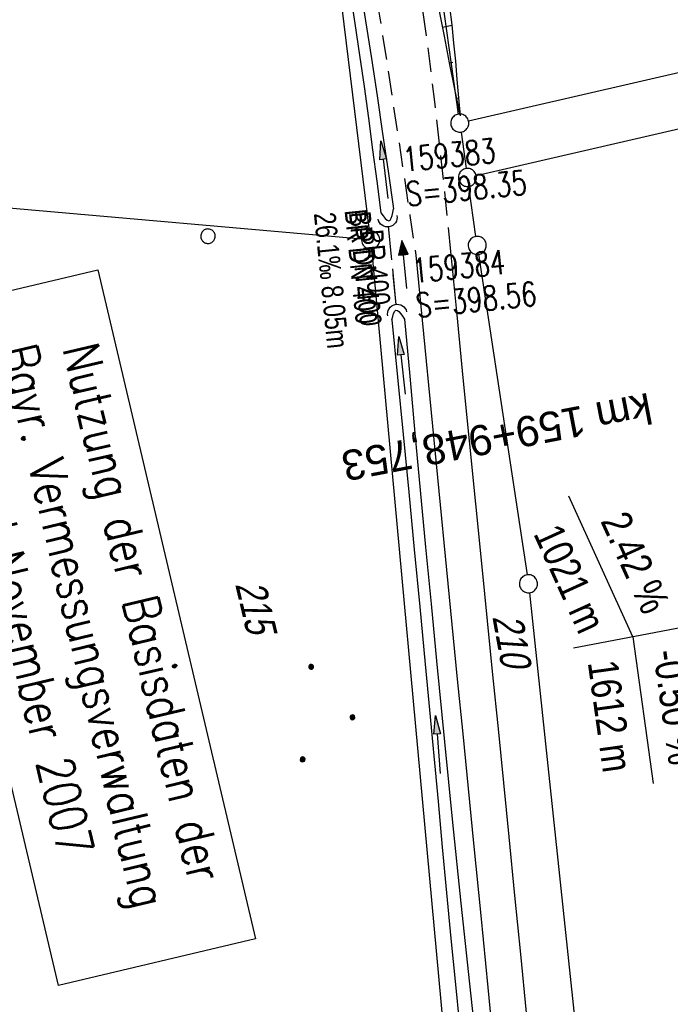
# Model space of a CAD drawing. Extents: x 510974 to 511465, y 465323 to 466289.
# Tile 7 of 43: x 511142 to 511196, y 465512 to 465593. Entities that reach past the tile are written whole.
import ezdxf
from ezdxf.enums import TextEntityAlignment as Align

# ---------------------------------------------------------------- set-up
doc = ezdxf.new("R2010")
doc.units = 0
doc.header["$LTSCALE"] = 10
doc.header["$MEASUREMENT"] = 0
for name, pattern in [('AUSGEZOGEN', [0]), ('LT00', [0]), ('LT11', [0.3, 0.2, -0.1]), ('LT12', [0.4, 0.3, -0.1]), ('STRICHLINIE2', [0.375, 0.25, -0.125])]:
    doc.linetypes.add(name, pattern=pattern)
doc.layers.get('0').update_dxf_attribs({"linetype": 'LT00'})
for name, color, linetype in [('--EK_FBR', 1, 'LT00'), ('--EK_Halt-Pfeil', 4, 'LT00'), ('--EK_Haltung', 7, 'STRICHLINIE2'), ('--EK_Haltung-Text', 140, 'LT00'), ('--EK_Schacht-Text', 5, 'LT00'), ('--EL_Halt-Pfeil', 4, 'LT00'), ('--EL_Haltung', 182, 'STRICHLINIE2'), ('--EL_Haltung-Text', 182, 'LT00'), ('-EL-93-1', 20, 'LT00'), ('-GRA-20W', 20, 'LT00'), ('DFK_FLUR_NR', 250, 'LT00'), ('DFK_GZPKT', 250, 'LT00'), ('DFK_KATASTER', 250, 'LT00'), ('DFK_NUTZUNG', 250, 'LT00'), ('DFK_STAND', 22, 'LT00'), ('DFK_VERMPKT', 252, 'LT00'), ('DL', 182, 'LT12'), ('DL_PFEIL', 201, 'LT00'), ('DL_TEXT', 182, 'LT00'), ('PFEIL', 140, 'AUSGEZOGEN'), ('V102_AFBR_BAB', 250, 'LT00'), ('V102_BOESCH', 250, 'LT00'), ('V102_BOSCHUNG', 250, 'LT00'), ('V102_FELDWEG', 250, 'LT11'), ('V102_GRABEN', 250, 'LT00'), ('V102_UK_DURCH', 182, 'LT00')]:
    doc.layers.add(name, color=color, linetype=linetype)
doc.styles.add('Arial', font='ARIAL.TTF')
doc.styles.add('Beschrift', font='ARIAL.TTF')
doc.styles.add('Haltungsbeschriftung', font='ARIAL.TTF', dxfattribs={"width": 0.75})
doc.styles.add('schachtbeschriftung', font='romans.shx', dxfattribs={"width": 0.75, "height": 2})
doc.styles.get("Standard").update_dxf_attribs({"font": 'ARIAL.TTF'})
doc.styles.add('Versorgungsltg', font='ARIAL.TTF', dxfattribs={"width": 0.8, "height": 2})

# ---------------------------------------------------------------- blocks, each defined once
blk = doc.blocks.new('SYMB7010')
at = {"color": 0, "linetype": 'ByBlock'}
for points in [[(-0.031408, 0.499213), (-0.093728, 0.49134), (-0.15457, 0.475719), (-0.212975, 0.452595), (-0.268021, 0.422333), (-0.31884, 0.385411), (-0.36463, 0.342411), (-0.40467, 0.29401), (-0.438329, 0.240973), (-0.465074, 0.184136), (-0.484486, 0.124395), (-0.496256, 0.062692), (-0.5002, 0)], [(-0.5002, 0), (-0.496256, -0.062692), (-0.484486, -0.124395), (-0.465075, -0.184136), (-0.438329, -0.240973), (-0.404671, -0.29401), (-0.36463, -0.342411), (-0.31884, -0.385411), (-0.268021, -0.422333), (-0.212975, -0.452595), (-0.154571, -0.475719), (-0.093728, -0.49134), (-0.031408, -0.499213), (0.031408, -0.499213)], [(0.5002, 0), (0.496256, 0.062692), (0.484485, 0.124395), (0.465074, 0.184136), (0.438329, 0.240973), (0.40467, 0.29401), (0.36463, 0.342411), (0.31884, 0.385411), (0.268021, 0.422333), (0.212975, 0.452595), (0.15457, 0.475719), (0.093728, 0.49134), (0.031408, 0.499213), (-0.031408, 0.499213)], [(0.031408, -0.499213), (0.093728, -0.491341), (0.15457, -0.475719), (0.212975, -0.452595), (0.268021, -0.422333), (0.31884, -0.385411), (0.36463, -0.342411), (0.404671, -0.294011), (0.438329, -0.240974), (0.465075, -0.184136), (0.484486, -0.124395), (0.496256, -0.062692), (0.500201, 0)]]:
    blk.add_lwpolyline(points, dxfattribs=at)
blk = doc.blocks.new('Ackerland3')
at = {"layer": 'DFK_NUTZUNG', "color": 0, "linetype": 'ByBlock'}
for p, q in [((-0.15, 2.662), (-0.15, 2.403)), ((-0.1, 2.362), (-0.1, 2.704)), ((-0.05, 2.724), (-0.05, 2.341)), ((0, 2.335), (0, 2.731)), ((0.05, 2.724), (0.05, 2.341)), ((0.1, 2.362), (0.1, 2.704)), ((0.15, 2.662), (0.15, 2.403)), ((0.2, 2.531), (0.2, 2.534)), ((-4, -1.137), (-4, -1.395)), ((-3.95, -1.437), (-3.95, -1.095)), ((-3.9, -1.075), (-3.9, -1.458)), ((-3.85, -1.464), (-3.85, -1.068)), ((-3.8, -1.075), (-3.8, -1.458)), ((-3.75, -1.437), (-3.75, -1.095)), ((-3.7, -1.137), (-3.7, -1.395)), ((-3.65, -1.268), (-3.65, -1.265)), ((3.7, -1.137), (3.7, -1.395)), ((3.75, -1.437), (3.75, -1.095)), ((3.8, -1.075), (3.8, -1.458)), ((3.85, -1.464), (3.85, -1.068)), ((3.9, -1.075), (3.9, -1.458)), ((3.95, -1.437), (3.95, -1.095)), ((4, -1.137), (4, -1.395)), ((4.05, -1.268), (4.05, -1.265))]:
    blk.add_line(p, q, dxfattribs=at)
for points in [[(0.2, 2.533), (0.18, 2.619), (0.125, 2.689), (0.045, 2.728), (-0.044, 2.728), (-0.125, 2.689), (-0.18, 2.619), (-0.2, 2.533), (-0.18, 2.446), (-0.125, 2.376), (-0.044, 2.338), (0.045, 2.338), (0.125, 2.376), (0.18, 2.446), (0.2, 2.533)], [(-3.65, -1.266), (-3.67, -1.18), (-3.725, -1.11), (-3.805, -1.071), (-3.894, -1.071), (-3.975, -1.11), (-4.03, -1.18), (-4.05, -1.266)], [(-4.05, -1.266), (-4.03, -1.353), (-3.975, -1.423), (-3.894, -1.461), (-3.805, -1.461), (-3.725, -1.423), (-3.67, -1.353), (-3.65, -1.266)], [(4.05, -1.266), (4.03, -1.18), (3.975, -1.11), (3.895, -1.071), (3.806, -1.071), (3.725, -1.11), (3.67, -1.18), (3.65, -1.266)], [(3.65, -1.266), (3.67, -1.353), (3.725, -1.423), (3.806, -1.461), (3.895, -1.461), (3.975, -1.423), (4.03, -1.353), (4.05, -1.266)]]:
    blk.add_lwpolyline(points, dxfattribs=at)
blk = doc.blocks.new('Pfreil3')
at = {"layer": 'PFEIL'}
blk.add_hatch(color=256, dxfattribs=at).paths.add_polyline_path([(-1.549, 0.273), (-1.549, -0.273), (0, 0)])
for p, q in [((-1.549, 0), (-4.831, 0)), ((-1.549, -0.273), (-1.549, 0.273)), ((-1.549, 0.273), (0, 0)), ((0, 0), (-1.549, -0.273))]:
    blk.add_line(p, q, dxfattribs=at)
blk = doc.blocks.new('SYMB1107')
at = {"color": 0, "linetype": 'ByBlock'}
for points in [[(-0.2, 0), (-0.196157, 0.039018), (-0.184776, 0.076537), (-0.166294, 0.111114), (-0.141421, 0.141421), (-0.111114, 0.166294), (-0.076537, 0.184776), (-0.039018, 0.196157), (0, 0.2)], [(0, 0.2), (0.039018, 0.196157), (0.076537, 0.184776), (0.111114, 0.166294), (0.141421, 0.141421), (0.166294, 0.111114), (0.184776, 0.076537), (0.196157, 0.039018), (0.2, 0)]]:
    blk.add_lwpolyline(points, dxfattribs=at)
blk = doc.blocks.new('SYMB0070')
at = {"color": 0, "linetype": 'ByBlock'}
for p, q in [((-0.5, 0), (0.2, 0)), ((0.5, 0), (0.2, 0.1)), ((0.2, 0.1), (0.2, 0)), ((0.468, 0), (0.21, 0.086)), ((0.21, 0.086), (0.21, -0.086)), ((0.21, -0.086), (0.468, 0)), ((0.22, -0.072), (0.437, 0)), ((0.23, -0.058), (0.405, 0)), ((0.24, -0.045), (0.374, 0)), ((0.342, 0), (0.25, 0.031)), ((0.25, 0.031), (0.25, -0.031)), ((0.25, -0.031), (0.342, 0)), ((0.26, -0.017), (0.31, 0)), ((0.27, -0.003), (0.279, 0))]:
    blk.add_line(p, q, dxfattribs=at)
for points in [[(0.2, 0), (0.2, -0.1), (0.5, 0)], [(0.437, 0), (0.22, 0.072), (0.22, -0.072)], [(0.405, 0), (0.23, 0.058), (0.23, -0.058)], [(0.374, 0), (0.24, 0.045), (0.24, -0.045)], [(0.31, 0), (0.26, 0.017), (0.26, -0.017)], [(0.279, 0), (0.27, 0.003), (0.27, -0.003)]]:
    blk.add_lwpolyline(points, dxfattribs=at)

msp = doc.modelspace()

# ---------------------------------------------------------------- linework, layer by layer
at = {"layer": '--EK_FBR', "linetype": 'LT11', "flags": 128}
for points in [[(511177.578, 465574.193), (511177.322, 465576.676), (511177.064, 465579.159), (511176.799, 465581.641), (511176.525, 465584.122), (511176.239, 465586.601), (511175.939, 465589.078), (511175.62, 465591.552), (511175.281, 465594.024), (511174.922, 465596.464), (511174.544, 465598.901), (511174.147, 465601.336), (511173.736, 465603.769), (511173.313, 465606.2), (511172.881, 465608.629), (511172.442, 465611.058), (511172.001, 465613.486), (511171.559, 465615.914), (511171.119, 465618.342), (511170.493, 465621.847), (511169.876, 465625.353), (511169.264, 465628.86), (511168.656, 465632.367), (511168.049, 465635.874), (511167.439, 465639.381), (511166.826, 465642.887), (511166.358, 465645.537), (511165.889, 465648.187), (511165.421, 465650.838), (511164.958, 465653.488), (511164.501, 465656.14), (511164.054, 465658.794), (511163.618, 465661.449), (511163.197, 465664.106), (511162.794, 465666.766), (511162.39, 465669.573), (511162.005, 465672.382), (511161.637, 465675.195), (511161.283, 465678.009), (511160.94, 465680.824), (511160.606, 465683.641), (511160.277, 465686.459), (511159.951, 465689.277), (511159.625, 465692.095), (511159.277, 465695.09), (511158.928, 465698.084), (511158.582, 465701.079), (511158.241, 465704.074), (511157.908, 465707.07), (511157.625, 465709.708), (511157.352, 465712.346), (511157.094, 465714.986), (511156.853, 465717.628), (511156.643, 465720.117), (511156.449, 465722.607), (511156.265, 465725.098), (511156.09, 465727.589), (511155.92, 465730.081), (511155.752, 465732.574), (511155.582, 465735.066), (511155.408, 465737.558), (511155.226, 465740.049), (511154.995, 465743.03), (511154.751, 465746.01), (511154.498, 465748.989), (511154.237, 465751.967), (511153.973, 465754.946), (511153.708, 465757.924), (511153.445, 465760.903), (511153.187, 465763.882), (511152.872, 465767.646), (511152.573, 465771.411), (511152.289, 465775.177), (511152.024, 465778.944), (511151.779, 465782.712), (511151.556, 465786.482), (511151.357, 465790.253), (511151.183, 465794.025), (511151.055, 465797.256), (511150.945, 465800.489), (511150.851, 465803.722), (511150.77, 465806.955), (511150.701, 465810.189), (511150.64, 465813.423), (511150.587, 465816.657), (511150.538, 465819.891), (511150.497, 465822.758), (511150.456, 465825.624), (511150.412, 465828.491), (511150.363, 465831.357), (511150.306, 465834.223), (511150.239, 465837.089), (511150.16, 465839.954), (511150.066, 465842.819), (511149.954, 465845.684), (511149.742, 465850.149), (511149.48, 465854.611), (511149.167, 465859.07), (511148.802, 465863.526), (511148.383, 465867.976), (511147.908, 465872.419), (511147.375, 465876.856), (511147.023, 465879.555), (511146.652, 465882.252), (511146.266, 465884.946), (511145.868, 465887.639), (511145.461, 465890.331), (511145.05, 465893.022), (511144.636, 465895.713), (511144.224, 465898.405), (511143.817, 465901.097), (511143.418, 465903.79), (511142.982, 465906.829), (511142.562, 465909.87), (511142.162, 465912.914), (511141.782, 465915.96), (511141.426, 465919.009), (511141.094, 465922.06), (511140.791, 465925.114), (511140.516, 465928.171), (511140.143, 465933.063), (511139.851, 465937.96), (511139.641, 465942.861), (511139.514, 465947.764), (511139.483, 465950.019), (511139.466, 465952.274), (511139.462, 465954.53), (511139.466, 465956.785), (511139.477, 465959.041), (511139.491, 465961.296), (511139.511, 465964.195), (511139.528, 465967.095), (511139.541, 465969.994), (511139.546, 465972.893), (511139.54, 465975.792), (511139.52, 465978.691), (511139.484, 465981.589), (511139.428, 465984.487), (511139.349, 465987.384), (511139.199, 465991.415), (511139, 465995.444), (511138.754, 465999.472), (511138.462, 466003.496), (511138.126, 466007.518), (511137.747, 466011.537), (511137.326, 466015.551), (511136.772, 466020.316), (511136.16, 466025.074), (511135.488, 466029.823), (511134.754, 466034.563), (511133.957, 466039.293), (511133.097, 466044.011), (511132.171, 466048.716), (511131.178, 466053.407), (511130.231, 466057.595), (511129.231, 466061.771), (511128.178, 466065.933), (511127.073, 466070.083), (511125.918, 466074.218), (511124.713, 466078.339), (511123.025, 466083.829), (511121.25, 466089.29), (511119.389, 466094.724), (511117.443, 466100.128), (511116.689, 466102.15), (511115.919, 466104.167), (511115.13, 466106.176), (511114.317, 466108.176), (511113.478, 466110.164), (511112.341, 466112.734), (511111.154, 466115.282), (511109.921, 466117.809), (511108.644, 466120.315), (511107.326, 466122.8), (511105.969, 466125.266), (511104.575, 466127.712), (511103.148, 466130.138), (511101.69, 466132.546), (511100.203, 466134.936), (511098.764, 466137.195), (511097.303, 466139.439), (511095.823, 466141.67), (511094.326, 466143.889), (511092.815, 466146.098), (511091.292, 466148.299), (511089.759, 466150.493), (511088.218, 466152.681), (511086.671, 466154.865), (511085.121, 466157.047), (511083.57, 466159.228), (511081.005, 466162.839), (511078.441, 466166.451), (511075.877, 466170.063), (511073.311, 466173.673), (511070.74, 466177.281), (511069.309, 466179.287), (511067.878, 466181.294), (511066.45, 466183.302), (511065.027, 466185.314), (511063.612, 466187.332), (511062.208, 466189.357), (511060.817, 466191.39), (511059.44, 466193.434), (511058.082, 466195.489), (511056.743, 466197.558), (511055.469, 466199.575), (511054.219, 466201.606), (511052.996, 466203.654), (511051.802, 466205.718), (511050.64, 466207.801), (511049.513, 466209.902), (511048.423, 466212.024), (511047.117, 466214.704), (511045.874, 466217.415), (511044.692, 466220.154), (511043.573, 466222.92), (511042.515, 466225.71), (511041.518, 466228.522), (511040.583, 466231.354), (511039.78, 466233.958), (511039.025, 466236.576), (511038.559, 466238.302)], [(511035.113, 466237.488), (511035.724, 466235.103), (511036.387, 466232.683), (511037.094, 466230.275), (511038.024, 466227.34), (511039.024, 466224.428), (511040.094, 466221.539), (511041.234, 466218.677), (511042.444, 466215.844), (511043.724, 466213.043), (511045.073, 466210.276), (511046.186, 466208.117), (511047.339, 466205.98), (511048.528, 466203.863), (511049.75, 466201.764), (511051.002, 466199.683), (511052.28, 466197.618), (511053.581, 466195.568), (511054.94, 466193.472), (511056.318, 466191.389), (511057.712, 466189.317), (511059.121, 466187.256), (511060.542, 466185.202), (511061.973, 466183.155), (511063.412, 466181.114), (511064.857, 466179.077), (511066.305, 466177.042), (511067.755, 466175.008), (511070.296, 466171.44), (511072.837, 466167.873), (511075.379, 466164.306), (511077.924, 466160.741), (511080.473, 466157.179), (511082.031, 466155.008), (511083.588, 466152.837), (511085.142, 466150.663), (511086.691, 466148.487), (511088.233, 466146.304), (511089.764, 466144.115), (511091.284, 466141.917), (511092.788, 466139.709), (511094.274, 466137.489), (511095.741, 466135.254), (511097.185, 466133.005), (511098.803, 466130.417), (511100.386, 466127.806), (511101.931, 466125.171), (511103.434, 466122.514), (511104.893, 466119.832), (511106.304, 466117.126), (511107.666, 466114.396), (511108.974, 466111.64), (511110.226, 466108.859), (511111.248, 466106.466), (511112.229, 466104.056), (511113.173, 466101.631), (511114.08, 466099.192), (511114.938, 466096.789), (511115.766, 466094.377), (511116.568, 466091.955), (511117.347, 466089.525), (511118.106, 466087.088), (511118.848, 466084.646), (511119.576, 466082.198), (511120.292, 466079.747), (511121.001, 466077.293), (511121.699, 466074.85), (511122.389, 466072.404), (511123.066, 466069.955), (511123.727, 466067.502), (511124.369, 466065.044), (511124.986, 466062.582), (511125.577, 466060.113), (511126.137, 466057.638), (511126.662, 466055.156), (511127.15, 466052.666), (511127.389, 466051.358), (511127.621, 466050.048), (511127.849, 466048.737), (511128.076, 466047.426), (511128.307, 466046.116), (511128.639, 466044.3), (511128.979, 466042.486), (511129.326, 466040.673), (511129.674, 466038.86), (511130.019, 466037.046), (511130.599, 466033.914), (511131.156, 466030.777), (511131.687, 466027.636), (511132.189, 466024.49), (511132.659, 466021.339), (511133.095, 466018.184), (511133.494, 466015.023), (511133.938, 466011.048), (511134.321, 466007.067), (511134.645, 466003.079), (511134.912, 465999.087), (511135.122, 465995.091), (511135.28, 465991.094), (511135.385, 465987.095), (511135.427, 465984.522), (511135.452, 465981.949), (511135.463, 465979.376), (511135.463, 465976.804), (511135.455, 465974.231), (511135.444, 465971.658), (511135.432, 465969.085), (511135.423, 465966.513), (511135.42, 465963.94), (511135.426, 465961.368), (511135.453, 465957.913), (511135.501, 465954.458), (511135.568, 465951.004), (511135.652, 465947.549), (511135.722, 465945.094), (511135.801, 465942.639), (511135.893, 465940.184), (511136, 465937.731), (511136.123, 465935.278), (511136.266, 465932.827), (511136.43, 465930.377), (511136.618, 465927.93), (511136.858, 465925.19), (511137.128, 465922.453), (511137.426, 465919.719), (511137.748, 465916.987), (511138.091, 465914.257), (511138.454, 465911.529), (511138.832, 465908.803), (511139.225, 465906.078), (511139.627, 465903.355), (511140.033, 465900.671), (511140.442, 465897.987), (511140.853, 465895.304), (511141.262, 465892.621), (511141.666, 465889.937), (511142.062, 465887.253), (511142.447, 465884.567), (511142.816, 465881.879), (511143.168, 465879.19), (511143.499, 465876.498), (511143.852, 465873.38), (511144.175, 465870.259), (511144.471, 465867.135), (511144.74, 465864.008), (511144.987, 465860.878), (511145.213, 465857.747), (511145.421, 465854.613), (511145.612, 465851.479), (511145.789, 465848.344), (511145.955, 465845.208), (511146.263, 465838.857), (511146.533, 465832.505), (511146.767, 465826.153), (511146.963, 465819.799), (511147.041, 465816.917), (511147.114, 465814.034), (511147.185, 465811.152), (511147.257, 465808.27), (511147.333, 465805.387), (511147.416, 465802.506), (511147.508, 465799.624), (511147.613, 465796.743), (511147.733, 465793.863), (511147.917, 465790.076), (511148.13, 465786.291), (511148.371, 465782.507), (511148.636, 465778.725), (511148.923, 465774.944), (511149.231, 465771.164), (511149.557, 465767.386), (511149.899, 465763.61), (511150.143, 465760.997), (511150.392, 465758.385), (511150.642, 465755.773), (511150.892, 465753.161), (511151.139, 465750.549), (511151.381, 465747.937), (511151.615, 465745.324), (511151.839, 465742.711), (511152.051, 465740.096), (511152.244, 465737.556), (511152.425, 465735.015), (511152.598, 465732.473), (511152.764, 465729.93), (511152.926, 465727.388), (511153.087, 465724.845), (511153.25, 465722.302), (511153.416, 465719.759), (511153.588, 465717.217), (511153.776, 465714.561), (511153.972, 465711.905), (511154.174, 465709.25), (511154.381, 465706.595), (511154.578, 465704.099), (511154.78, 465701.602), (511154.99, 465699.107), (511155.21, 465696.612), (511155.442, 465694.119), (511155.689, 465691.627), (511156.073, 465688.063), (511156.492, 465684.502), (511156.941, 465680.945), (511157.42, 465677.392), (511157.926, 465673.842), (511158.457, 465670.295), (511159.01, 465666.753), (511159.592, 465663.155), (511160.192, 465659.56), (511160.808, 465655.968), (511161.437, 465652.379), (511161.774, 465650.482), (511162.118, 465648.587), (511162.473, 465646.695), (511162.841, 465644.804), (511163.049, 465643.774), (511163.257, 465642.744), (511163.802, 465639.981), (511164.326, 465637.213), (511164.833, 465634.443), (511165.324, 465631.67), (511165.804, 465628.894), (511166.275, 465626.117), (511166.74, 465623.339), (511167.202, 465620.56), (511167.665, 465617.781), (511168.244, 465614.318), (511168.826, 465610.856), (511169.408, 465607.394), (511169.987, 465603.931), (511170.561, 465600.468), (511171.127, 465597.003), (511171.684, 465593.537), (511172.197, 465590.269), (511172.701, 465586.999), (511173.198, 465583.728), (511173.689, 465580.456), (511174.177, 465577.184), (511174.662, 465573.911)]]:
    msp.add_lwpolyline(points, dxfattribs=at)
at = {"layer": '--EK_FBR'}
for points in [[(511174.662, 465573.911), (511175.296, 465567.384), (511175.931, 465560.857), (511176.569, 465554.33), (511177.21, 465547.804), (511177.658, 465543.272), (511178.107, 465538.741), (511178.558, 465534.21), (511179.007, 465529.678), (511179.456, 465525.147), (511180.046, 465519.155), (511180.635, 465513.164), (511181.222, 465507.171)], [(511183.846, 465511.07), (511183.37, 465515.932), (511182.891, 465520.793), (511182.409, 465525.654), (511181.961, 465530.134), (511181.511, 465534.613), (511181.06, 465539.093), (511180.608, 465543.572), (511180.159, 465548.052), (511179.638, 465553.28), (511179.12, 465558.508), (511178.605, 465563.736), (511178.091, 465568.964), (511177.578, 465574.193)]]:
    msp.add_lwpolyline(points, dxfattribs=at)
at = {"layer": '--EK_Haltung'}
msp.add_line((511173.044, 465569.777), (511172.39, 465576.29), dxfattribs=at)
at = {"layer": '--EL_Haltung'}
msp.add_line((511173.044, 465569.777), (511172.39, 465576.29), dxfattribs=at)
at = {"layer": '-GRA-20W'}
for q in [(511187.372, 465553.916), (511194.359, 465530.085)]:
    msp.add_line((511192.669, 465542.237), q, dxfattribs=at)
at = {"layer": '-GRA-20W', "flags": 128}
msp.add_lwpolyline([(511271.176, 465570.972), (511216.342, 465560.513), (511218.874, 465547.235), (511187.757, 465541.3)], dxfattribs=at)
at = {"layer": 'DFK_KATASTER'}
for p, q in [((511178.205, 465585.592), (511176.805, 465595.517)), ((511170.828, 465575.904), (511168.542, 465594.416)), ((511213.349, 465592.931), (511179.041, 465585.018)), ((511179.681, 465580.508), (511214.139, 465588.451)), ((511178.416, 465584.107), (511178.845, 465581.083)), ((511179.653, 465575.452), (511179.057, 465579.597)), ((511170.173, 465575.226), (511125.584, 465579.14)), ((511170.989, 465574.413), (511178.471, 465493.357)), ((511179.873, 465573.968), (511183.898, 465547.391)), ((511184.09, 465545.904), (511189.581, 465494.366))]:
    msp.add_line(p, q, dxfattribs=at)
at = {"layer": 'DFK_STAND'}
msp.add_lwpolyline([(511148.269, 465572.684), (511161.366, 465517.209), (511145.003, 465513.346), (511131.906, 465568.821)], close=True, dxfattribs=at)
at = {"layer": 'DL'}
msp.add_line((511173.044, 465569.777), (511172.39, 465576.29), dxfattribs=at)
at = {"layer": 'V102_AFBR_BAB'}
for points in [[(511174.662, 465573.911), (511175.296, 465567.384), (511175.931, 465560.857), (511176.569, 465554.33), (511177.21, 465547.804), (511177.658, 465543.272), (511178.107, 465538.741), (511178.558, 465534.21), (511179.007, 465529.678), (511179.456, 465525.147), (511180.046, 465519.155), (511180.635, 465513.164), (511181.222, 465507.171)], [(511183.846, 465511.07), (511183.37, 465515.932), (511182.891, 465520.793), (511182.409, 465525.654), (511181.961, 465530.134), (511181.511, 465534.613), (511181.06, 465539.093), (511180.608, 465543.572), (511180.159, 465548.052), (511179.638, 465553.28), (511179.12, 465558.508), (511178.605, 465563.736), (511178.091, 465568.964), (511177.578, 465574.193)]]:
    msp.add_lwpolyline(points, dxfattribs=at)
at = {"layer": 'V102_BOESCH'}
for points in [[(511178.358, 465585.446), (511177.912, 465587.65), (511177.47, 465589.855), (511177.033, 465592.061), (511176.607, 465594.268)], [(511178.358, 465585.446), (511178.234, 465586.957), (511178.107, 465588.467), (511177.973, 465589.976), (511177.829, 465591.483), (511177.672, 465592.989), (511177.5, 465594.493)]]:
    msp.add_lwpolyline(points, dxfattribs=at)
at = {"layer": 'V102_BOSCHUNG'}
for p, q in [((511176.889, 465592.804), (511177.676, 465592.957)), ((511177.469, 465589.858), (511177.722, 465589.909)), ((511178.061, 465586.917), (511178.235, 465586.952))]:
    msp.add_line(p, q, dxfattribs=at)
at = {"layer": 'V102_FELDWEG', "flags": 128}
for points in [[(511177.578, 465574.193), (511177.322, 465576.676), (511177.064, 465579.159), (511176.799, 465581.641), (511176.525, 465584.122), (511176.239, 465586.601), (511175.939, 465589.078), (511175.62, 465591.552), (511175.281, 465594.024), (511174.922, 465596.464), (511174.544, 465598.901), (511174.147, 465601.336), (511173.736, 465603.769), (511173.313, 465606.2), (511172.881, 465608.629), (511172.442, 465611.058), (511172.001, 465613.486), (511171.559, 465615.914), (511171.119, 465618.342), (511170.493, 465621.847), (511169.876, 465625.353), (511169.264, 465628.86), (511168.656, 465632.367), (511168.049, 465635.874), (511167.439, 465639.381), (511166.826, 465642.887), (511166.358, 465645.537), (511165.889, 465648.187), (511165.421, 465650.838), (511164.958, 465653.488), (511164.501, 465656.14), (511164.054, 465658.794), (511163.618, 465661.449), (511163.197, 465664.106), (511162.794, 465666.766), (511162.39, 465669.573), (511162.005, 465672.382), (511161.637, 465675.195), (511161.283, 465678.009), (511160.94, 465680.824), (511160.606, 465683.641), (511160.277, 465686.459), (511159.951, 465689.277), (511159.625, 465692.095), (511159.277, 465695.09), (511158.928, 465698.084), (511158.582, 465701.079), (511158.241, 465704.074), (511157.908, 465707.07), (511157.625, 465709.708), (511157.352, 465712.346), (511157.094, 465714.986), (511156.853, 465717.628), (511156.643, 465720.117), (511156.449, 465722.607), (511156.265, 465725.098), (511156.09, 465727.589), (511155.92, 465730.081), (511155.752, 465732.574), (511155.582, 465735.066), (511155.408, 465737.558), (511155.226, 465740.049), (511154.995, 465743.03), (511154.751, 465746.01), (511154.498, 465748.989), (511154.237, 465751.967), (511153.973, 465754.946), (511153.708, 465757.924), (511153.445, 465760.903), (511153.187, 465763.882), (511152.872, 465767.646), (511152.573, 465771.411), (511152.289, 465775.177), (511152.024, 465778.944), (511151.779, 465782.712), (511151.556, 465786.482), (511151.357, 465790.253), (511151.183, 465794.025), (511151.055, 465797.256), (511150.945, 465800.489), (511150.851, 465803.722), (511150.77, 465806.955), (511150.701, 465810.189), (511150.64, 465813.423), (511150.587, 465816.657), (511150.538, 465819.891), (511150.497, 465822.758), (511150.456, 465825.624), (511150.412, 465828.491), (511150.363, 465831.357), (511150.306, 465834.223), (511150.239, 465837.089), (511150.16, 465839.954), (511150.066, 465842.819), (511149.954, 465845.684), (511149.742, 465850.149), (511149.48, 465854.611), (511149.167, 465859.07), (511148.802, 465863.526), (511148.383, 465867.976), (511147.908, 465872.419), (511147.375, 465876.856), (511147.023, 465879.555), (511146.652, 465882.252), (511146.266, 465884.946), (511145.868, 465887.639), (511145.461, 465890.331), (511145.05, 465893.022), (511144.636, 465895.713), (511144.224, 465898.405), (511143.817, 465901.097), (511143.418, 465903.79), (511142.982, 465906.829), (511142.562, 465909.87), (511142.162, 465912.914), (511141.782, 465915.96), (511141.426, 465919.009), (511141.094, 465922.06), (511140.791, 465925.114), (511140.516, 465928.171), (511140.143, 465933.063), (511139.851, 465937.96), (511139.641, 465942.861), (511139.514, 465947.764), (511139.483, 465950.019), (511139.466, 465952.274), (511139.462, 465954.53), (511139.466, 465956.785), (511139.477, 465959.041), (511139.491, 465961.296), (511139.511, 465964.195), (511139.528, 465967.095), (511139.541, 465969.994), (511139.546, 465972.893), (511139.54, 465975.792), (511139.52, 465978.691), (511139.484, 465981.589), (511139.428, 465984.487), (511139.349, 465987.384), (511139.199, 465991.415), (511139, 465995.444), (511138.754, 465999.472), (511138.462, 466003.496), (511138.126, 466007.518), (511137.747, 466011.537), (511137.326, 466015.551), (511136.772, 466020.316), (511136.16, 466025.074), (511135.488, 466029.823), (511134.754, 466034.563), (511133.957, 466039.293), (511133.097, 466044.011), (511132.171, 466048.716), (511131.178, 466053.407), (511130.231, 466057.595), (511129.231, 466061.771), (511128.178, 466065.933), (511127.073, 466070.083), (511125.918, 466074.218), (511124.713, 466078.339), (511123.025, 466083.829), (511121.25, 466089.29), (511119.389, 466094.724), (511117.443, 466100.128), (511116.689, 466102.15), (511115.919, 466104.167), (511115.13, 466106.176), (511114.317, 466108.176), (511113.478, 466110.164), (511112.341, 466112.734), (511111.154, 466115.282), (511109.921, 466117.809), (511108.644, 466120.315), (511107.326, 466122.8), (511105.969, 466125.266), (511104.575, 466127.712), (511103.148, 466130.138), (511101.69, 466132.546), (511100.203, 466134.936), (511098.764, 466137.195), (511097.303, 466139.439), (511095.823, 466141.67), (511094.326, 466143.889), (511092.815, 466146.098), (511091.292, 466148.299), (511089.759, 466150.493), (511088.218, 466152.681), (511086.671, 466154.865), (511085.121, 466157.047), (511083.57, 466159.228), (511081.005, 466162.839), (511078.441, 466166.451), (511075.877, 466170.063), (511073.311, 466173.673), (511070.74, 466177.281), (511069.309, 466179.287), (511067.878, 466181.294), (511066.45, 466183.302), (511065.027, 466185.314), (511063.612, 466187.332), (511062.208, 466189.357), (511060.817, 466191.39), (511059.44, 466193.434), (511058.082, 466195.489), (511056.743, 466197.558), (511055.469, 466199.575), (511054.219, 466201.606), (511052.996, 466203.654), (511051.802, 466205.718), (511050.64, 466207.801), (511049.513, 466209.902), (511048.423, 466212.024), (511047.117, 466214.704), (511045.874, 466217.415), (511044.692, 466220.154), (511043.573, 466222.92), (511042.515, 466225.71), (511041.518, 466228.522), (511040.583, 466231.354), (511039.78, 466233.958), (511039.025, 466236.576), (511038.559, 466238.302)], [(511035.113, 466237.488), (511035.724, 466235.103), (511036.387, 466232.683), (511037.094, 466230.275), (511038.024, 466227.34), (511039.024, 466224.428), (511040.094, 466221.539), (511041.234, 466218.677), (511042.444, 466215.844), (511043.724, 466213.043), (511045.073, 466210.276), (511046.186, 466208.117), (511047.339, 466205.98), (511048.528, 466203.863), (511049.75, 466201.764), (511051.002, 466199.683), (511052.28, 466197.618), (511053.581, 466195.568), (511054.94, 466193.472), (511056.318, 466191.389), (511057.712, 466189.317), (511059.121, 466187.256), (511060.542, 466185.202), (511061.973, 466183.155), (511063.412, 466181.114), (511064.857, 466179.077), (511066.305, 466177.042), (511067.755, 466175.008), (511070.296, 466171.44), (511072.837, 466167.873), (511075.379, 466164.306), (511077.924, 466160.741), (511080.473, 466157.179), (511082.031, 466155.008), (511083.588, 466152.837), (511085.142, 466150.663), (511086.691, 466148.487), (511088.233, 466146.304), (511089.764, 466144.115), (511091.284, 466141.917), (511092.788, 466139.709), (511094.274, 466137.489), (511095.741, 466135.254), (511097.185, 466133.005), (511098.803, 466130.417), (511100.386, 466127.806), (511101.931, 466125.171), (511103.434, 466122.514), (511104.893, 466119.832), (511106.304, 466117.126), (511107.666, 466114.396), (511108.974, 466111.64), (511110.226, 466108.859), (511111.248, 466106.466), (511112.229, 466104.056), (511113.173, 466101.631), (511114.08, 466099.192), (511114.938, 466096.789), (511115.766, 466094.377), (511116.568, 466091.955), (511117.347, 466089.525), (511118.106, 466087.088), (511118.848, 466084.646), (511119.576, 466082.198), (511120.292, 466079.747), (511121.001, 466077.293), (511121.699, 466074.85), (511122.389, 466072.404), (511123.066, 466069.955), (511123.727, 466067.502), (511124.369, 466065.044), (511124.986, 466062.582), (511125.577, 466060.113), (511126.137, 466057.638), (511126.662, 466055.156), (511127.15, 466052.666), (511127.389, 466051.358), (511127.621, 466050.048), (511127.849, 466048.737), (511128.076, 466047.426), (511128.307, 466046.116), (511128.639, 466044.3), (511128.979, 466042.486), (511129.326, 466040.673), (511129.674, 466038.86), (511130.019, 466037.046), (511130.599, 466033.914), (511131.156, 466030.777), (511131.687, 466027.636), (511132.189, 466024.49), (511132.659, 466021.339), (511133.095, 466018.184), (511133.494, 466015.023), (511133.938, 466011.048), (511134.321, 466007.067), (511134.645, 466003.079), (511134.912, 465999.087), (511135.122, 465995.091), (511135.28, 465991.094), (511135.385, 465987.095), (511135.427, 465984.522), (511135.452, 465981.949), (511135.463, 465979.376), (511135.463, 465976.804), (511135.455, 465974.231), (511135.444, 465971.658), (511135.432, 465969.085), (511135.423, 465966.513), (511135.42, 465963.94), (511135.426, 465961.368), (511135.453, 465957.913), (511135.501, 465954.458), (511135.568, 465951.004), (511135.652, 465947.549), (511135.722, 465945.094), (511135.801, 465942.639), (511135.893, 465940.184), (511136, 465937.731), (511136.123, 465935.278), (511136.266, 465932.827), (511136.43, 465930.377), (511136.618, 465927.93), (511136.858, 465925.19), (511137.128, 465922.453), (511137.426, 465919.719), (511137.748, 465916.987), (511138.091, 465914.257), (511138.454, 465911.529), (511138.832, 465908.803), (511139.225, 465906.078), (511139.627, 465903.355), (511140.033, 465900.671), (511140.442, 465897.987), (511140.853, 465895.304), (511141.262, 465892.621), (511141.666, 465889.937), (511142.062, 465887.253), (511142.447, 465884.567), (511142.816, 465881.879), (511143.168, 465879.19), (511143.499, 465876.498), (511143.852, 465873.38), (511144.175, 465870.259), (511144.471, 465867.135), (511144.74, 465864.008), (511144.987, 465860.878), (511145.213, 465857.747), (511145.421, 465854.613), (511145.612, 465851.479), (511145.789, 465848.344), (511145.955, 465845.208), (511146.263, 465838.857), (511146.533, 465832.505), (511146.767, 465826.153), (511146.963, 465819.799), (511147.041, 465816.917), (511147.114, 465814.034), (511147.185, 465811.152), (511147.257, 465808.27), (511147.333, 465805.387), (511147.416, 465802.506), (511147.508, 465799.624), (511147.613, 465796.743), (511147.733, 465793.863), (511147.917, 465790.076), (511148.13, 465786.291), (511148.371, 465782.507), (511148.636, 465778.725), (511148.923, 465774.944), (511149.231, 465771.164), (511149.557, 465767.386), (511149.899, 465763.61), (511150.143, 465760.997), (511150.392, 465758.385), (511150.642, 465755.773), (511150.892, 465753.161), (511151.139, 465750.549), (511151.381, 465747.937), (511151.615, 465745.324), (511151.839, 465742.711), (511152.051, 465740.096), (511152.244, 465737.556), (511152.425, 465735.015), (511152.598, 465732.473), (511152.764, 465729.93), (511152.926, 465727.388), (511153.087, 465724.845), (511153.25, 465722.302), (511153.416, 465719.759), (511153.588, 465717.217), (511153.776, 465714.561), (511153.972, 465711.905), (511154.174, 465709.25), (511154.381, 465706.595), (511154.578, 465704.099), (511154.78, 465701.602), (511154.99, 465699.107), (511155.21, 465696.612), (511155.442, 465694.119), (511155.689, 465691.627), (511156.073, 465688.063), (511156.492, 465684.502), (511156.941, 465680.945), (511157.42, 465677.392), (511157.926, 465673.842), (511158.457, 465670.295), (511159.01, 465666.753), (511159.592, 465663.155), (511160.192, 465659.56), (511160.808, 465655.968), (511161.437, 465652.379), (511161.774, 465650.482), (511162.118, 465648.587), (511162.473, 465646.695), (511162.841, 465644.804), (511163.049, 465643.774), (511163.257, 465642.744), (511163.802, 465639.981), (511164.326, 465637.213), (511164.833, 465634.443), (511165.324, 465631.67), (511165.804, 465628.894), (511166.275, 465626.117), (511166.74, 465623.339), (511167.202, 465620.56), (511167.665, 465617.781), (511168.244, 465614.318), (511168.826, 465610.856), (511169.408, 465607.394), (511169.987, 465603.931), (511170.561, 465600.468), (511171.127, 465597.003), (511171.684, 465593.537), (511172.197, 465590.269), (511172.701, 465586.999), (511173.198, 465583.728), (511173.689, 465580.456), (511174.177, 465577.184), (511174.662, 465573.911)]]:
    msp.add_lwpolyline(points, dxfattribs=at)
at = {"layer": 'V102_GRABEN'}
for points in [[(511161.982, 465642.167), (511162.867, 465637.284), (511163.75, 465632.401), (511164.631, 465627.518), (511165.506, 465622.633), (511166.374, 465617.747), (511166.989, 465614.264), (511167.597, 465610.78), (511168.198, 465607.294), (511168.79, 465603.807), (511169.37, 465600.318), (511169.939, 465596.827), (511170.493, 465593.334), (511170.974, 465590.218), (511171.445, 465587.099), (511171.909, 465583.98), (511172.367, 465580.86), (511172.823, 465577.739)], [(511161.054, 465641.969), (511162.155, 465635.91), (511163.255, 465629.85), (511164.353, 465623.79), (511165.448, 465617.728), (511166.001, 465614.655), (511166.55, 465611.58), (511167.093, 465608.505), (511167.627, 465605.428), (511168.149, 465602.349), (511168.656, 465599.268), (511169.147, 465596.184), (511169.618, 465593.097), (511169.999, 465590.487), (511170.367, 465587.875), (511170.725, 465585.261), (511171.074, 465582.645), (511171.418, 465580.029), (511171.76, 465577.413)], [(511171.76, 465577.413), (511171.943, 465577.159), (511172.12, 465576.939), (511172.283, 465576.788), (511172.425, 465576.739), (511172.532, 465576.803), (511172.621, 465576.958), (511172.696, 465577.181), (511172.762, 465577.449), (511172.823, 465577.739)], [(511172.673, 465568.537), (511172.745, 465568.816), (511172.823, 465569.065), (511172.912, 465569.251), (511173.017, 465569.343), (511173.134, 465569.324), (511173.267, 465569.218), (511173.411, 465569.044), (511173.562, 465568.827), (511173.718, 465568.587)], [(511172.673, 465568.537), (511173.14, 465563.778), (511173.607, 465559.019), (511174.071, 465554.26), (511174.533, 465549.5), (511174.99, 465544.74), (511175.442, 465539.98), (511175.798, 465536.187), (511176.152, 465532.394), (511176.506, 465528.601), (511176.861, 465524.808), (511177.22, 465521.015), (511177.583, 465517.223), (511177.953, 465513.431), (511178.263, 465510.314), (511178.578, 465507.197), (511178.895, 465504.08), (511179.214, 465500.963)], [(511173.718, 465568.587), (511174.156, 465563.864), (511174.594, 465559.141), (511175.035, 465554.418), (511175.48, 465549.696), (511175.93, 465544.974), (511176.385, 465540.253), (511177.043, 465533.556), (511177.717, 465526.86), (511178.408, 465520.166), (511179.117, 465513.474), (511179.447, 465510.418), (511179.78, 465507.363), (511180.114, 465504.308), (511180.45, 465501.253)]]:
    msp.add_lwpolyline(points, dxfattribs=at)

# ---------------------------------------------------------------- block references
at = {"layer": '--EK_Halt-Pfeil', "xscale": 3.999999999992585, "yscale": 4, "zscale": 4, "rotation": 95.73447000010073}
msp.add_blockref('SYMB0070', (511173.712, 465573.134), dxfattribs=at)
at = {"layer": '--EL_Halt-Pfeil', "xscale": 3.999999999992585, "yscale": 4, "zscale": 4, "rotation": 95.73447000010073}
msp.add_blockref('SYMB0070', (511173.712, 465573.134), dxfattribs=at)
at = {"layer": 'DFK_GZPKT', "xscale": 1.500000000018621, "yscale": 1.5, "zscale": 1.5, "rotation": 264.7377099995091}
for p in [(511178.31, 465584.85), (511178.95, 465580.34), (511170.92, 465575.16), (511179.76, 465574.71), (511184.01, 465546.65)]:
    msp.add_blockref('SYMB7010', p, dxfattribs=at)
at = {"layer": 'DFK_NUTZUNG', "rotation": 264.7376999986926}
msp.add_blockref('Ackerland3', (511166.891, 465535.809), dxfattribs=at)
at = {"layer": 'DFK_VERMPKT', "xscale": 1.200000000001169, "yscale": 1.200000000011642, "zscale": 1.2, "rotation": 264.7377100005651}
msp.add_blockref('SYMB7010', (511157.42, 465575.47), dxfattribs=at)
at = {"layer": 'DL_PFEIL', "xscale": 3.999999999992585, "yscale": 4, "zscale": 4, "rotation": 95.73447000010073}
msp.add_blockref('SYMB0070', (511173.712, 465573.134), dxfattribs=at)
at = {"layer": 'PFEIL'}
for p, rotation in [((511171.759, 465583.386), 97.08083839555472), ((511173.265, 465567.168), 96.01739743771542), ((511176.307, 465535.739), 94.54910433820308)]:
    msp.add_blockref('Pfreil3', p, dxfattribs=dict(at, rotation=rotation))
at = {"layer": 'V102_UK_DURCH', "yscale": 4, "zscale": 4}
for p, xscale, rotation in [((511172.315, 465577.036), 3.999999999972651, 190.8176100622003), ((511173.119, 465569.031), 3.999999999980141, 12.42288967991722)]:
    msp.add_blockref('SYMB1107', p, dxfattribs=dict(at, xscale=xscale, rotation=rotation))

# ---------------------------------------------------------------- texts
at = {"layer": '--EK_Haltung-Text', "style": 'Haltungsbeschriftung', "width": 0.75}
for s, p in [('26.1‰ 8.05m', (511166.2, 465577.355)), ('BR DN 400', (511168.747, 465577.611))]:
    msp.add_text(s, height=1.8, rotation=-84.26556, dxfattribs=at).set_placement(p)
at = {"layer": '--EK_Schacht-Text', "style": 'schachtbeschriftung', "width": 0.75}
for s, rotation, p in [('159383', 5.73793, (511173.693, 465580.823)), ('S=398.35', 5.73793, (511173.981, 465577.958)), ('159384', 5.73444, (511174.498, 465571.597)), ('S=398.56', 5.73444, (511174.785, 465568.731))]:
    msp.add_text(s, height=2, rotation=rotation, dxfattribs=at).set_placement(p)
at = {"layer": '--EL_Haltung-Text', "style": 'Haltungsbeschriftung', "width": 0.75}
msp.add_text('BR DN 400', height=1.8, rotation=-84.26556, dxfattribs=at).set_placement((511169.112, 465577.429))
at = {"layer": '-EL-93-1', "style": 'Arial'}
msp.add_text('   km 159+948,753', height=2.5, rotation=190.86931, dxfattribs=at).set_placement((511197.081, 465561.831), align=Align.MIDDLE_LEFT)
at = {"layer": '-GRA-20W', "style": 'Beschrift', "width": 0.8}
msp.add_text('2.42 %%%', height=2.5, rotation=294.39611, dxfattribs=at).set_placement((511193.547, 465543.932), align=Align.RIGHT)
msp.add_text('1021 m', height=2.5, rotation=294.39611, dxfattribs=at).set_placement((511190.515, 465543.353), align=Align.TOP_RIGHT)
msp.add_text('-0.50 %%%', height=2.5, rotation=277.91552, dxfattribs=at).set_placement((511194.351, 465541.031))
msp.add_text('1612 m', height=2.5, rotation=277.91552, dxfattribs=at).set_placement((511191.4, 465540.468), align=Align.TOP_LEFT)
at = {"layer": 'DFK_FLUR_NR', "oblique": 13.754, "width": 0.75}
for s, rotation, p in [('215', 283.284, (511159.667, 465546.615)), ('210', -79.80782, (511181.008, 465543.92))]:
    msp.add_text(s, height=2.5, rotation=rotation, dxfattribs=at).set_placement(p)
at = {"layer": 'DFK_STAND', "insert": (511153.512, 465544.642), "char_height": 3, "width": 55.05802, "attachment_point": 2, "rotation": 283.284, "style": 'Versorgungsltg'}
msp.add_mtext('{\\Fromans|c0;Nutzung der Basisdaten der Bayr. Vermessungsverwaltung\\PStand November 2007}', dxfattribs=at)
at = {"layer": 'DL_TEXT', "style": 'Haltungsbeschriftung', "width": 0.75}
msp.add_text('BR 400', height=1.8, rotation=-84.26556, dxfattribs=at).set_placement((511170.157, 465575.922))

doc.saveas('drawing.dxf')
